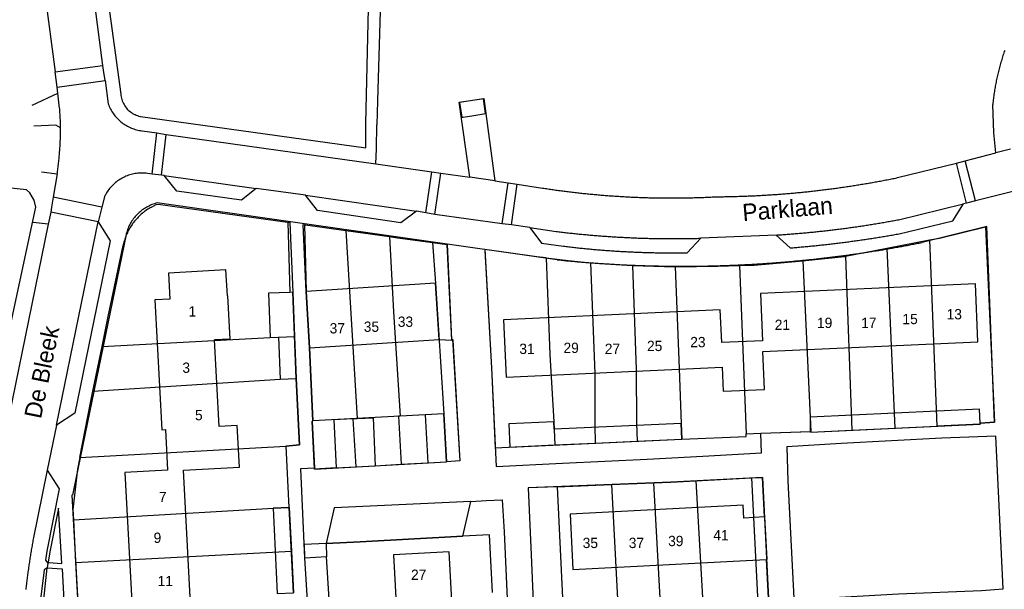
# Model space of a CAD drawing. Extents: x 123992 to 125854, y 449108 to 451911.
# Tile 60 of 175: x 124755 to 124898, y 450383 to 450465. Entities that reach past the tile are written whole.
import ezdxf
from ezdxf.enums import TextEntityAlignment as Align

# ---------------------------------------------------------------- set-up
doc = ezdxf.new("R2010")
doc.units = 0
for name, color, linetype in [('DEFAULT_113', 2, 'CONTINUOUS'), ('DEFAULT_117', 3, 'CONTINUOUS'), ('DEFAULT_21', 8, 'CONTINUOUS'), ('DEFAULT_4', 1, 'CONTINUOUS'), ('DEFAULT_6', 1, 'CONTINUOUS'), ('DEFAULT_79', 9, 'CONTINUOUS'), ('DEFAULT_99', 9, 'CONTINUOUS')]:
    doc.layers.add(name, color=color, linetype=linetype)

msp = doc.modelspace()

# ---------------------------------------------------------------- linework, layer by layer
at = {"layer": 'DEFAULT_21'}
for points in [[(124750.322, 450406.776), (124751.539, 450412.549), (124757.058, 450438.128), (124756.824, 450439.141), (124756.528, 450439.619), (124756.173, 450440.216), (124755.699, 450440.635), (124752.962, 450440.946), (124753.348, 450444.725)], [(124750.322, 450406.776), (124751.539, 450412.549), (124757.058, 450438.128), (124756.824, 450439.141), (124756.528, 450439.619), (124756.173, 450440.216), (124755.699, 450440.635), (124752.962, 450440.946), (124753.348, 450444.725)], [(124773.887, 450438.127), (124774.605, 450438.524), (124774.883, 450438.575), (124794.047, 450435.877), (124794.483, 450425.725), (124794.718, 450419.305)], [(124773.887, 450438.127), (124774.605, 450438.524), (124774.883, 450438.575), (124794.047, 450435.877), (124794.483, 450425.725), (124794.718, 450419.305)], [(124773.887, 450438.127), (124773.713, 450438.028), (124773.542, 450437.925), (124773.373, 450437.818), (124773.207, 450437.707), (124773.043, 450437.592), (124772.882, 450437.473), (124772.724, 450437.35), (124772.569, 450437.224), (124772.418, 450437.093), (124772.269, 450436.96), (124772.124, 450436.822), (124771.982, 450436.681), (124771.843, 450436.537), (124771.708, 450436.39), (124771.576, 450436.239), (124771.449, 450436.085), (124771.324, 450435.929), (124771.204, 450435.769), (124771.088, 450435.606), (124770.975, 450435.441), (124770.866, 450435.273), (124770.762, 450435.102), (124770.662, 450434.929), (124770.565, 450434.754), (124770.473, 450434.576), (124770.386, 450434.397), (124770.302, 450434.215), (124770.223, 450434.031), (124770.149, 450433.846), (124770.079, 450433.658), (124770.013, 450433.469), (124769.952, 450433.279), (124769.896, 450433.087), (124769.844, 450432.894), (124769.797, 450432.699), (124769.761, 450432.534)], [(124773.887, 450438.127), (124773.713, 450438.028), (124773.542, 450437.925), (124773.373, 450437.818), (124773.207, 450437.707), (124773.043, 450437.592), (124772.882, 450437.473), (124772.724, 450437.35), (124772.569, 450437.224), (124772.418, 450437.093), (124772.269, 450436.96), (124772.124, 450436.822), (124771.982, 450436.681), (124771.843, 450436.537), (124771.708, 450436.39), (124771.576, 450436.239), (124771.449, 450436.085), (124771.324, 450435.929), (124771.204, 450435.769), (124771.088, 450435.606), (124770.975, 450435.441), (124770.866, 450435.273), (124770.762, 450435.102), (124770.662, 450434.929), (124770.565, 450434.754), (124770.473, 450434.576), (124770.386, 450434.397), (124770.302, 450434.215), (124770.223, 450434.031), (124770.149, 450433.846), (124770.079, 450433.658), (124770.013, 450433.469), (124769.952, 450433.279), (124769.896, 450433.087), (124769.844, 450432.894), (124769.797, 450432.699), (124769.761, 450432.534)], [(124800.795, 450400.189), (124797.658, 450400.018), (124797.277, 450406.998), (124797.381, 450407.002), (124796.93, 450417.646), (124796.407, 450425.828), (124795.981, 450435.605), (124802.218, 450434.727)], [(124800.795, 450400.189), (124797.658, 450400.018), (124797.277, 450406.998), (124797.381, 450407.002), (124796.93, 450417.646), (124796.407, 450425.828), (124795.981, 450435.605), (124802.218, 450434.727)], [(124802.218, 450434.727), (124803.862, 450407.357)], [(124802.218, 450434.727), (124808.539, 450433.837)], [(124802.218, 450434.727), (124808.539, 450433.837)], [(124887.187, 450433.341), (124888.627, 450433.62), (124895.328, 450435.248), (124896.655, 450406.813), (124894.616, 450406.676), (124894.566, 450406.537), (124888.241, 450406.243)], [(124887.187, 450433.341), (124888.627, 450433.62), (124895.328, 450435.248), (124896.655, 450406.813), (124894.616, 450406.676), (124894.566, 450406.537), (124888.241, 450406.243)], [(124766.703, 450417.834), (124767.612, 450422.232), (124769.761, 450432.534)], [(124766.703, 450417.834), (124767.612, 450422.232), (124769.761, 450432.534)], [(124808.539, 450433.837), (124809.146, 450422.873), (124810.118, 450407.698), (124809.852, 450407.684), (124810.232, 450400.704)], [(124808.539, 450433.837), (124809.717, 450433.671), (124814.834, 450432.973)], [(124808.539, 450433.837), (124809.717, 450433.671), (124814.834, 450432.973)], [(124814.834, 450432.973), (124815.25, 450427.034), (124816.464, 450408.044)], [(124814.834, 450432.973), (124816.944, 450432.686), (124817.607, 450418.932), (124817.747, 450418.912), (124818.773, 450401.207), (124816.844, 450401.072)], [(124814.834, 450432.973), (124816.944, 450432.686), (124817.607, 450418.932), (124817.747, 450418.912), (124818.773, 450401.207), (124816.844, 450401.072)], [(124880.967, 450432.137), (124887.187, 450433.341)], [(124880.967, 450432.137), (124887.187, 450433.341)], [(124887.187, 450433.341), (124888.241, 450406.243)], [(124831.365, 450430.726), (124829.992, 450430.907), (124822.435, 450431.937), (124822.449, 450431.831), (124823.416, 450414.726), (124823.945, 450403.121), (124832.644, 450403.512)], [(124831.365, 450430.726), (124829.992, 450430.907), (124822.435, 450431.937), (124822.449, 450431.831), (124823.416, 450414.726), (124823.945, 450403.121), (124832.644, 450403.512)], [(124874.955, 450430.974), (124880.967, 450432.137)], [(124874.955, 450430.974), (124880.967, 450432.137)], [(124880.967, 450432.137), (124882.117, 450405.959)], [(124831.365, 450430.726), (124831.922, 450416.69), (124832.493, 450406.893), (124832.644, 450403.512)], [(124831.365, 450430.726), (124834.582, 450430.349), (124837.806, 450430.038)], [(124831.365, 450430.726), (124834.582, 450430.349), (124837.806, 450430.038)], [(124837.806, 450430.038), (124838.459, 450413.92), (124838.429, 450406.417), (124838.502, 450403.773)], [(124837.806, 450430.038), (124840.876, 450429.803), (124843.95, 450429.628)], [(124837.806, 450430.038), (124840.876, 450429.803), (124843.95, 450429.628)], [(124859.496, 450429.622), (124861.67, 450429.689), (124868.719, 450430.329)], [(124859.496, 450429.622), (124861.67, 450429.689), (124868.719, 450430.329)], [(124868.719, 450430.329), (124870.528, 450430.493), (124874.807, 450430.945), (124874.955, 450430.974)], [(124868.719, 450430.329), (124870.528, 450430.493), (124874.807, 450430.945), (124874.955, 450430.974)], [(124868.719, 450430.329), (124869.788, 450407.571), (124869.822, 450405.478)], [(124874.955, 450430.974), (124875.881, 450405.669)], [(124843.95, 450429.628), (124844.474, 450414.487), (124844.502, 450406.686), (124844.62, 450404.047)], [(124843.95, 450429.628), (124847.042, 450429.512), (124850.135, 450429.455)], [(124843.95, 450429.628), (124847.042, 450429.512), (124850.135, 450429.455)], [(124850.135, 450429.455), (124853.26, 450429.46), (124856.385, 450429.526), (124859.496, 450429.622)], [(124850.135, 450429.455), (124853.26, 450429.46), (124856.385, 450429.526), (124859.496, 450429.622)], [(124850.135, 450429.455), (124850.725, 450414.635), (124851.033, 450406.645), (124851.136, 450404.338)], [(124859.496, 450429.622), (124860.494, 450405.123)], [(124766.703, 450417.834), (124791.187, 450419.175), (124794.718, 450419.305)], [(124794.718, 450419.305), (124794.948, 450413.169)], [(124794.718, 450419.305), (124794.948, 450413.169)], [(124765.362, 450411.34), (124766.703, 450417.834)], [(124765.362, 450411.34), (124766.703, 450417.834)], [(124765.362, 450411.34), (124792.623, 450413.084), (124794.948, 450413.169)], [(124793.478, 450403.334), (124795.436, 450403.559), (124794.948, 450413.169)], [(124793.478, 450403.334), (124795.436, 450403.559), (124794.948, 450413.169)], [(124763.445, 450401.672), (124765.008, 450409.628), (124765.362, 450411.34)], [(124763.445, 450401.672), (124765.008, 450409.628), (124765.362, 450411.34)], [(124803.235, 450407.323), (124800.474, 450407.172), (124800.795, 450400.189)], [(124803.235, 450407.323), (124803.862, 450407.357)], [(124803.235, 450407.323), (124803.648, 450400.345)], [(124803.862, 450407.357), (124806.162, 450407.482), (124806.473, 450400.499)], [(124816.464, 450408.044), (124813.752, 450407.896), (124814.158, 450400.918)], [(124816.464, 450408.044), (124816.844, 450401.072)], [(124860.494, 450405.123), (124862.625, 450405.21), (124869.822, 450405.478)], [(124860.494, 450405.123), (124862.625, 450405.21), (124869.822, 450405.478)], [(124869.822, 450405.478), (124869.889, 450405.391), (124875.881, 450405.669)], [(124869.822, 450405.478), (124869.889, 450405.391), (124875.881, 450405.669)], [(124875.881, 450405.669), (124882.117, 450405.959)], [(124875.881, 450405.669), (124882.117, 450405.959)], [(124882.117, 450405.959), (124888.241, 450406.243)], [(124882.117, 450405.959), (124888.241, 450406.243)], [(124838.502, 450403.773), (124844.62, 450404.047)], [(124838.502, 450403.773), (124844.62, 450404.047)], [(124844.62, 450404.047), (124851.136, 450404.338)], [(124844.62, 450404.047), (124851.136, 450404.338)], [(124851.136, 450404.338), (124860.508, 450404.763), (124860.494, 450405.123)], [(124851.136, 450404.338), (124860.508, 450404.763), (124860.494, 450405.123)], [(124763.445, 450401.672), (124793.478, 450403.334)], [(124793.478, 450403.334), (124793.913, 450394.426)], [(124793.478, 450403.334), (124793.913, 450394.426)], [(124832.644, 450403.512), (124838.502, 450403.773)], [(124832.644, 450403.512), (124838.502, 450403.773)], [(124763.445, 450401.672), (124763.112, 450399.98), (124762.442, 450394.146), (124762.526, 450392.608)], [(124763.445, 450401.672), (124763.112, 450399.98), (124762.442, 450394.146), (124762.526, 450392.608)], [(124814.158, 450400.918), (124816.844, 450401.072)], [(124814.158, 450400.918), (124816.844, 450401.072)], [(124800.795, 450400.189), (124803.648, 450400.345)], [(124800.795, 450400.189), (124803.648, 450400.345)], [(124803.648, 450400.345), (124806.473, 450400.499)], [(124803.648, 450400.345), (124806.473, 450400.499)], [(124806.473, 450400.499), (124810.232, 450400.704)], [(124806.473, 450400.499), (124810.232, 450400.704)], [(124810.232, 450400.704), (124814.158, 450400.918)], [(124810.232, 450400.704), (124814.158, 450400.918)], [(124846.986, 450398.015), (124849.537, 450398.119), (124853.175, 450398.304)], [(124846.986, 450398.015), (124849.537, 450398.119), (124853.175, 450398.304)], [(124853.175, 450398.304), (124861.262, 450398.715)], [(124853.175, 450398.304), (124861.262, 450398.715)], [(124853.175, 450398.304), (124854.401, 450376.235)], [(124861.262, 450398.715), (124862.853, 450398.796), (124863.623, 450383.11), (124863.971, 450376.715), (124862.372, 450376.652)], [(124861.262, 450398.715), (124862.853, 450398.796), (124863.623, 450383.11), (124863.971, 450376.715), (124862.372, 450376.652)], [(124861.262, 450398.715), (124862.372, 450376.652)], [(124832.978, 450397.446), (124828.742, 450397.274), (124829.205, 450387.543), (124829.72, 450375.013), (124834.024, 450375.228)], [(124832.978, 450397.446), (124828.742, 450397.274), (124829.205, 450387.543), (124829.72, 450375.013), (124834.024, 450375.228)], [(124832.978, 450397.446), (124840.901, 450397.768)], [(124832.978, 450397.446), (124840.901, 450397.768)], [(124832.978, 450397.446), (124834.024, 450375.228)], [(124840.901, 450397.768), (124846.986, 450398.015)], [(124840.901, 450397.768), (124846.986, 450398.015)], [(124840.901, 450397.768), (124842.028, 450375.612)], [(124846.986, 450398.015), (124848.185, 450375.922)], [(124762.526, 450392.608), (124791.598, 450394.312), (124793.913, 450394.426)], [(124793.913, 450394.426), (124793.964, 450394.429), (124794.282, 450388.047)], [(124793.913, 450394.426), (124793.964, 450394.429), (124794.282, 450388.047)], [(124762.526, 450392.608), (124762.861, 450386.436)], [(124762.526, 450392.608), (124762.861, 450386.436)], [(124823.551, 450382.041), (124823.101, 450390.444), (124819.213, 450390.236), (124804.297, 450389.402), (124799.319, 450389.17), (124796.113, 450389.058), (124796.196, 450387.198), (124796.188, 450387.051), (124796.578, 450380.885)], [(124823.551, 450382.041), (124823.101, 450390.444), (124819.213, 450390.236), (124804.297, 450389.402), (124799.319, 450389.17), (124796.113, 450389.058), (124796.196, 450387.198), (124796.188, 450387.051), (124796.578, 450380.885)], [(124762.861, 450386.436), (124794.282, 450388.047)], [(124794.282, 450388.047), (124794.583, 450382.008)], [(124794.282, 450388.047), (124794.583, 450382.008)], [(124762.861, 450386.436), (124763.193, 450380.323)], [(124762.861, 450386.436), (124763.193, 450380.323)]]:
    msp.add_lwpolyline(points, dxfattribs=at)
at = {"layer": 'DEFAULT_4'}
for points in [[(124784.947, 450425.191), (124784.743, 450428.976), (124776.367, 450428.526), (124776.571, 450424.736)], [(124815.774, 450418.852), (124815.25, 450427.034), (124796.407, 450425.828)], [(124894.239, 450418.539), (124893.855, 450426.973), (124862.554, 450425.548), (124862.866, 450418.687), (124856.927, 450418.417), (124856.711, 450423.177), (124825.148, 450421.74), (124825.528, 450413.394), (124856.985, 450414.825), (124857.145, 450411.321), (124863.156, 450411.595), (124862.905, 450417.113), (124894.239, 450418.539)], [(124796.407, 450425.828), (124796.93, 450417.646)], [(124776.571, 450424.736), (124774.388, 450424.619), (124775.404, 450405.727), (124775.933, 450405.756), (124776.251, 450399.836), (124770.037, 450399.502), (124771.387, 450374.418), (124775.19, 450374.622), (124775.495, 450368.95), (124768.733, 450368.587), (124769.761, 450349.465), (124776.011, 450349.801)], [(124784.947, 450425.191), (124785.285, 450418.911)], [(124779.892, 450374.912), (124778.551, 450399.836), (124786.719, 450400.276), (124786.394, 450406.334), (124783.779, 450406.194), (124783.1, 450418.793)], [(124785.285, 450418.911), (124783.1, 450418.793)], [(124796.93, 450417.646), (124815.774, 450418.852)], [(124860.168, 450392.888), (124860.073, 450394.742), (124834.842, 450393.448), (124835.255, 450385.402), (124860.486, 450386.696)], [(124863.136, 450393.04), (124860.168, 450392.888)], [(124863.44, 450386.847), (124863.532, 450386.852), (124863.214, 450393.044), (124863.136, 450393.04)], [(124818.283, 450369.265), (124817.26, 450387.986), (124809.13, 450387.542), (124810.153, 450368.82), (124818.283, 450369.265)], [(124860.486, 450386.696), (124863.44, 450386.847)]]:
    msp.add_lwpolyline(points, dxfattribs=at)
at = {"layer": 'DEFAULT_6'}
for points in [[(124820.839, 450451.471), (124822.557, 450451.736), (124822.23, 450453.86), (124818.745, 450453.323), (124819.072, 450451.199), (124819.286, 450451.232)], [(124819.286, 450451.232), (124820.839, 450451.471)], [(124794.067, 450425.71), (124790.952, 450425.596), (124791.187, 450419.175), (124792.399, 450419.22), (124792.623, 450413.084), (124794.954, 450413.169)], [(124794.954, 450413.169), (124794.483, 450425.725), (124794.067, 450425.71)], [(124894.56, 450406.672), (124894.465, 450408.717), (124869.788, 450407.571), (124869.885, 450405.48)], [(124797.381, 450407.004), (124797.277, 450406.998), (124797.653, 450400.117)], [(124816.844, 450401.072), (124816.464, 450408.044), (124797.381, 450407.004)], [(124851.136, 450404.338), (124851.033, 450406.645), (124832.541, 450405.819), (124832.493, 450406.893), (124825.947, 450406.6), (124826.098, 450403.219), (124851.136, 450404.338)], [(124869.885, 450405.48), (124869.889, 450405.391), (124894.566, 450406.537), (124894.56, 450406.672)], [(124797.653, 450400.117), (124797.658, 450400.018), (124816.844, 450401.072)], [(124793.913, 450394.426), (124791.598, 450394.312), (124792.217, 450381.891), (124794.583, 450382.008)], [(124794.583, 450382.008), (124793.964, 450394.429), (124793.913, 450394.426)], [(124799.382, 450387.253), (124796.193, 450387.051)], [(124796.193, 450387.051), (124796.578, 450380.885)], [(124796.578, 450380.885), (124799.785, 450381.087), (124799.382, 450387.253)]]:
    msp.add_lwpolyline(points, dxfattribs=at)
at = {"layer": 'DEFAULT_79'}
for points in [[(124759.898, 450457.797), (124766.808, 450458.724)], [(124760.155, 450455.591), (124767.139, 450456.556)], [(124774.005, 450442.941), (124774.699, 450448.924)], [(124775.343, 450442.764), (124776.054, 450448.699)], [(124898.996, 450446.545), (124896.846, 450446.02)], [(124892.579, 450438.694), (124891.091, 450444.522)], [(124893.879, 450439.019), (124892.358, 450444.878)], [(124775.765, 450442.703), (124789.131, 450440.846)], [(124813.844, 450437.278), (124814.738, 450443.25)], [(124823.895, 450441.951), (124820.243, 450442.489)], [(124824.975, 450435.696), (124825.813, 450441.652)], [(124826.313, 450435.524), (124827.168, 450441.472)], [(124796.307, 450439.873), (124812.494, 450437.541)], [(124766.666, 450438.112), (124759.602, 450439.56)], [(124882.68, 450436.295), (124892.133, 450438.601)], [(124766.121, 450435.981), (124759.242, 450437.408)], [(124760.092, 450406.38), (124766.121, 450435.981)], [(124864.843, 450434.059), (124865.043, 450434.072), (124865.242, 450434.084), (124865.442, 450434.098), (124865.641, 450434.111), (124865.841, 450434.125), (124866.04, 450434.139), (124866.24, 450434.153), (124866.439, 450434.168), (124866.639, 450434.182), (124866.838, 450434.198), (124867.038, 450434.213), (124867.237, 450434.229), (124867.436, 450434.244), (124867.636, 450434.261), (124867.835, 450434.277), (124868.034, 450434.294), (124868.234, 450434.311), (124868.433, 450434.328), (124868.632, 450434.346), (124868.831, 450434.364), (124869.03, 450434.382), (124869.23, 450434.4), (124869.429, 450434.419), (124869.628, 450434.438), (124869.827, 450434.457), (124870.026, 450434.477), (124870.225, 450434.496), (124870.424, 450434.517), (124870.623, 450434.537), (124870.822, 450434.557), (124871.021, 450434.578), (124871.22, 450434.6), (124871.418, 450434.621), (124871.617, 450434.643), (124871.816, 450434.665), (124872.015, 450434.687), (124872.214, 450434.709), (124872.412, 450434.732), (124872.611, 450434.755), (124872.81, 450434.779), (124873.008, 450434.802), (124873.207, 450434.826), (124873.405, 450434.851), (124873.604, 450434.875), (124873.802, 450434.9), (124874.001, 450434.925), (124874.199, 450434.95), (124874.397, 450434.976), (124874.596, 450435.002), (124874.794, 450435.028), (124874.992, 450435.054), (124875.19, 450435.081), (124875.389, 450435.108), (124875.587, 450435.135), (124875.785, 450435.162), (124875.983, 450435.19), (124876.181, 450435.218), (124876.379, 450435.246), (124876.577, 450435.275), (124876.775, 450435.304), (124876.973, 450435.333), (124877.17, 450435.363), (124877.368, 450435.392), (124877.566, 450435.422), (124877.764, 450435.452), (124877.961, 450435.483), (124878.159, 450435.514), (124878.357, 450435.545), (124878.554, 450435.576), (124878.752, 450435.608), (124878.949, 450435.64), (124879.146, 450435.672), (124879.344, 450435.704), (124879.541, 450435.737), (124879.738, 450435.77), (124879.936, 450435.803), (124880.133, 450435.837), (124880.33, 450435.87), (124880.527, 450435.904), (124880.724, 450435.939), (124880.921, 450435.973), (124881.118, 450436.008), (124881.315, 450436.043), (124881.512, 450436.079), (124881.708, 450436.115), (124881.905, 450436.151), (124882.102, 450436.187), (124882.298, 450436.223), (124882.495, 450436.26), (124882.68, 450436.295)], [(124828.99, 450435.139), (124832.805, 450434.585)], [(124832.805, 450434.585), (124833.004, 450434.561), (124833.202, 450434.537), (124833.401, 450434.513), (124833.599, 450434.489), (124833.798, 450434.466), (124833.997, 450434.443), (124834.195, 450434.421), (124834.394, 450434.398), (124834.593, 450434.376), (124834.792, 450434.354), (124834.99, 450434.333), (124835.189, 450434.312), (124835.388, 450434.291), (124835.587, 450434.27), (124835.786, 450434.25), (124835.985, 450434.23), (124836.184, 450434.21), (124836.383, 450434.19), (124836.582, 450434.171), (124836.781, 450434.152), (124836.98, 450434.133), (124837.18, 450434.115), (124837.379, 450434.097), (124837.578, 450434.079), (124837.777, 450434.062), (124837.977, 450434.045), (124838.176, 450434.028), (124838.375, 450434.011), (124838.574, 450433.995), (124838.774, 450433.979), (124838.973, 450433.963), (124839.173, 450433.947), (124839.372, 450433.932), (124839.571, 450433.917), (124839.771, 450433.902), (124839.97, 450433.888), (124840.17, 450433.874), (124840.369, 450433.86), (124840.569, 450433.847), (124840.769, 450433.834), (124840.968, 450433.821), (124841.168, 450433.808), (124841.367, 450433.796), (124841.567, 450433.784), (124841.767, 450433.772), (124841.966, 450433.76), (124842.166, 450433.749), (124842.366, 450433.738), (124842.565, 450433.728), (124842.765, 450433.717), (124842.965, 450433.707), (124843.165, 450433.697), (124843.364, 450433.688), (124843.564, 450433.679), (124843.764, 450433.67), (124843.964, 450433.661), (124844.164, 450433.653), (124844.363, 450433.645), (124844.563, 450433.637), (124844.763, 450433.629), (124844.963, 450433.622), (124845.163, 450433.615), (124845.363, 450433.609), (124845.563, 450433.602), (124845.763, 450433.596), (124845.963, 450433.591), (124846.162, 450433.585), (124846.362, 450433.58), (124846.562, 450433.575), (124846.762, 450433.57), (124846.962, 450433.566), (124847.162, 450433.562), (124847.362, 450433.558), (124847.562, 450433.555), (124847.762, 450433.552), (124847.962, 450433.549), (124848.162, 450433.546), (124848.362, 450433.544), (124848.562, 450433.542), (124848.762, 450433.54), (124848.962, 450433.539), (124849.162, 450433.538), (124849.362, 450433.537), (124849.562, 450433.536), (124849.762, 450433.536), (124849.962, 450433.536), (124850.162, 450433.536), (124850.362, 450433.537), (124850.562, 450433.537), (124850.762, 450433.539), (124850.962, 450433.54), (124851.162, 450433.542), (124851.362, 450433.544), (124851.562, 450433.546), (124851.762, 450433.549), (124851.962, 450433.551), (124852.162, 450433.554), (124852.362, 450433.558), (124852.562, 450433.562), (124852.762, 450433.566), (124852.962, 450433.57), (124853.162, 450433.574), (124853.362, 450433.579), (124853.562, 450433.584), (124853.762, 450433.59), (124853.87, 450433.593)], [(124758.704, 450399.859), (124756.684, 450389.814)], [(124756.684, 450389.814), (124756.647, 450389.617), (124756.611, 450389.421), (124756.576, 450389.224), (124756.54, 450389.027), (124756.505, 450388.83), (124756.471, 450388.633), (124756.437, 450388.436), (124756.403, 450388.239), (124756.369, 450388.042), (124756.336, 450387.844), (124756.304, 450387.647), (124756.272, 450387.45), (124756.24, 450387.252), (124756.208, 450387.055), (124756.177, 450386.857), (124756.147, 450386.66), (124756.117, 450386.462), (124756.087, 450386.264), (124756.057, 450386.066), (124756.028, 450385.868), (124756, 450385.67), (124755.971, 450385.472), (124755.944, 450385.274), (124755.916, 450385.076), (124755.889, 450384.878), (124755.862, 450384.68), (124755.836, 450384.482), (124755.81, 450384.283), (124755.785, 450384.085), (124755.76, 450383.887), (124755.735, 450383.688), (124755.711, 450383.49), (124755.687, 450383.291), (124755.663, 450383.092), (124755.64, 450382.894), (124755.617, 450382.695), (124755.595, 450382.496)]]:
    msp.add_lwpolyline(points, dxfattribs=at)
at = {"layer": 'DEFAULT_99'}
for points in [[(124755.508, 450484.386), (124758.394, 450469.197), (124759.898, 450457.797)], [(124805.092, 450450.292), (124805.52, 450467.025), (124805.793, 450473.839), (124806.102, 450478.554), (124806.305, 450480.911), (124805.1, 450482.911)], [(124766.808, 450458.724), (124765.684, 450467.303), (124764.497, 450475.833), (124763.305, 450482.461)], [(124767.87, 450480.681), (124766.568, 450480.08), (124765.902, 450480.475), (124769.439, 450454.547)], [(124807.219, 450466.624), (124806.815, 450453.576), (124806.702, 450450.077)], [(124898.134, 450460.932), (124898.069, 450460.743), (124898.004, 450460.554), (124897.941, 450460.364), (124897.879, 450460.174), (124897.818, 450459.984), (124897.758, 450459.793), (124897.699, 450459.602), (124897.641, 450459.41), (124897.585, 450459.218), (124897.529, 450459.026), (124897.475, 450458.834), (124897.422, 450458.641), (124897.37, 450458.448), (124897.319, 450458.254), (124897.269, 450458.061), (124897.22, 450457.867), (124897.173, 450457.673), (124897.126, 450457.478), (124897.081, 450457.283), (124897.037, 450457.088), (124896.994, 450456.893), (124896.952, 450456.697), (124896.912, 450456.501), (124896.872, 450456.305), (124896.834, 450456.109), (124896.797, 450455.912), (124896.761, 450455.716), (124896.726, 450455.519), (124896.692, 450455.322), (124896.659, 450455.124), (124896.628, 450454.927), (124896.598, 450454.729), (124896.569, 450454.531), (124896.541, 450454.333), (124896.514, 450454.135), (124896.488, 450453.937), (124896.464, 450453.738), (124896.441, 450453.539), (124896.419, 450453.341), (124896.398, 450453.142), (124896.39, 450453.065)], [(124767.139, 450456.556), (124766.895, 450458.029), (124766.808, 450458.724)], [(124760.155, 450455.591), (124759.898, 450457.797)], [(124760.246, 450454.7), (124760.155, 450455.591)], [(124767.139, 450456.556), (124767.602, 450453.129)], [(124756.54, 450452.957), (124760.246, 450454.7)], [(124760.528, 450452.529), (124760.246, 450454.7)], [(124769.439, 450454.547), (124769.459, 450454.348), (124769.49, 450454.151), (124769.533, 450453.955), (124769.586, 450453.762), (124769.65, 450453.573), (124769.725, 450453.387), (124769.81, 450453.207), (124769.905, 450453.031), (124770.01, 450452.86), (124770.125, 450452.696), (124770.248, 450452.539), (124770.38, 450452.389), (124770.521, 450452.247), (124770.669, 450452.112), (124770.824, 450451.987), (124770.987, 450451.87), (124771.156, 450451.763), (124771.33, 450451.665), (124771.51, 450451.577), (124771.694, 450451.5), (124771.883, 450451.433), (124772.075, 450451.377), (124772.269, 450451.332), (124772.295, 450451.327)], [(124767.602, 450453.129), (124767.674, 450452.942), (124767.753, 450452.758), (124767.837, 450452.577), (124767.927, 450452.399), (124768.023, 450452.223), (124768.125, 450452.051), (124768.233, 450451.883), (124768.346, 450451.718), (124768.465, 450451.557), (124768.588, 450451.4), (124768.717, 450451.247), (124768.851, 450451.098), (124768.99, 450450.954), (124769.133, 450450.815), (124769.281, 450450.68), (124769.434, 450450.551), (124769.59, 450450.426), (124769.751, 450450.307), (124769.915, 450450.193), (124770.083, 450450.085), (124770.255, 450449.982), (124770.43, 450449.885), (124770.608, 450449.794), (124770.789, 450449.709), (124770.972, 450449.63), (124771.159, 450449.557), (124771.347, 450449.49), (124771.538, 450449.429), (124771.73, 450449.375), (124771.924, 450449.327), (124772.12, 450449.286), (124772.317, 450449.251), (124772.515, 450449.223), (124772.528, 450449.221)], [(124820.243, 450442.489), (124818.708, 450453.406), (124822.292, 450453.938), (124823.895, 450441.951)], [(124896.846, 450446.02), (124896.542, 450448.928), (124896.39, 450453.065)], [(124760.674, 450449.64), (124760.669, 450449.84), (124760.663, 450450.04), (124760.657, 450450.24), (124760.65, 450450.44), (124760.642, 450450.639), (124760.633, 450450.839), (124760.623, 450451.039), (124760.613, 450451.239), (124760.602, 450451.438), (124760.59, 450451.638), (124760.578, 450451.838), (124760.564, 450452.037), (124760.55, 450452.237), (124760.535, 450452.436), (124760.528, 450452.529)], [(124772.295, 450451.327), (124805.111, 450446.726), (124805.092, 450450.292)], [(124760.674, 450449.64), (124759.965, 450450.059), (124756.759, 450449.887)], [(124806.559, 450444.422), (124806.655, 450446.584), (124806.702, 450450.077)], [(124760.173, 450442.962), (124760.202, 450443.16), (124760.229, 450443.358), (124760.256, 450443.556), (124760.283, 450443.754), (124760.308, 450443.953), (124760.332, 450444.151), (124760.356, 450444.35), (124760.379, 450444.549), (124760.401, 450444.747), (124760.422, 450444.946), (124760.442, 450445.145), (124760.461, 450445.344), (124760.48, 450445.543), (124760.498, 450445.743), (124760.514, 450445.942), (124760.53, 450446.141), (124760.546, 450446.341), (124760.56, 450446.54), (124760.573, 450446.74), (124760.586, 450446.939), (124760.598, 450447.139), (124760.609, 450447.339), (124760.619, 450447.539), (124760.628, 450447.738), (124760.637, 450447.938), (124760.644, 450448.138), (124760.651, 450448.338), (124760.657, 450448.538), (124760.662, 450448.738), (124760.666, 450448.938), (124760.669, 450449.138), (124760.672, 450449.338), (124760.673, 450449.538), (124760.674, 450449.64)], [(124772.528, 450449.221), (124774.699, 450448.924)], [(124774.699, 450448.924), (124776.054, 450448.699)], [(124776.054, 450448.699), (124806.559, 450444.422)], [(124892.358, 450444.878), (124896.846, 450446.02)], [(124806.559, 450444.422), (124814.738, 450443.25)], [(124882.537, 450442.409), (124891.091, 450444.522)], [(124891.091, 450444.522), (124892.358, 450444.878)], [(124757.907, 450443.269), (124760.173, 450442.962)], [(124760.173, 450442.962), (124759.602, 450439.56)], [(124773.323, 450443.025), (124773.124, 450443.048), (124772.925, 450443.064), (124772.725, 450443.074), (124772.525, 450443.077), (124772.325, 450443.074), (124772.126, 450443.064), (124771.926, 450443.047), (124771.728, 450443.024), (124771.53, 450442.995), (124771.333, 450442.959), (124771.138, 450442.916), (124770.944, 450442.867), (124770.752, 450442.812), (124770.561, 450442.75), (124770.373, 450442.683), (124770.187, 450442.609), (124770.004, 450442.529), (124769.823, 450442.443), (124769.646, 450442.351), (124769.471, 450442.254), (124769.3, 450442.15), (124769.132, 450442.042), (124768.968, 450441.927), (124768.808, 450441.808), (124768.651, 450441.683), (124768.499, 450441.553), (124768.351, 450441.418), (124768.208, 450441.279), (124768.07, 450441.134), (124767.936, 450440.986), (124767.807, 450440.833), (124767.683, 450440.676), (124767.565, 450440.514), (124767.452, 450440.35), (124767.344, 450440.181), (124767.242, 450440.009), (124767.146, 450439.834), (124767.128, 450439.8)], [(124774.005, 450442.941), (124773.323, 450443.025)], [(124775.343, 450442.764), (124774.005, 450442.941)], [(124775.765, 450442.703), (124775.343, 450442.764)], [(124789.131, 450440.846), (124787.024, 450439.13), (124777.581, 450440.449), (124775.765, 450442.703)], [(124814.738, 450443.25), (124816.044, 450443.083)], [(124815.143, 450437.073), (124816.044, 450443.083)], [(124816.044, 450443.083), (124820.243, 450442.489)], [(124913.315, 450443.908), (124893.879, 450439.019)], [(124823.895, 450441.951), (124825.813, 450441.652)], [(124825.813, 450441.652), (124827.168, 450441.472)], [(124827.168, 450441.472), (124830.81, 450440.9)], [(124856.199, 450439.632), (124856.399, 450439.634), (124856.599, 450439.636), (124856.799, 450439.638), (124856.999, 450439.64), (124857.199, 450439.643), (124857.399, 450439.646), (124857.599, 450439.65), (124857.799, 450439.653), (124857.999, 450439.657), (124858.199, 450439.662), (124858.399, 450439.666), (124858.599, 450439.671), (124858.799, 450439.676), (124858.999, 450439.682), (124859.198, 450439.687), (124859.398, 450439.693), (124859.598, 450439.7), (124859.798, 450439.706), (124859.998, 450439.713), (124860.198, 450439.72), (124860.398, 450439.728), (124860.598, 450439.736), (124860.797, 450439.744), (124860.997, 450439.752), (124861.197, 450439.761), (124861.397, 450439.77), (124861.597, 450439.779), (124861.796, 450439.789), (124861.996, 450439.799), (124862.196, 450439.809), (124862.396, 450439.819), (124862.595, 450439.83), (124862.795, 450439.841), (124862.995, 450439.852), (124863.194, 450439.864), (124863.394, 450439.876), (124863.594, 450439.888), (124863.793, 450439.901), (124863.993, 450439.914), (124864.192, 450439.927), (124864.392, 450439.94), (124864.591, 450439.954), (124864.791, 450439.968), (124864.99, 450439.982), (124865.19, 450439.997), (124865.389, 450440.011), (124865.589, 450440.027), (124865.788, 450440.042), (124865.988, 450440.058), (124866.187, 450440.074), (124866.386, 450440.09), (124866.586, 450440.107), (124866.785, 450440.124), (124866.984, 450440.141), (124867.183, 450440.158), (124867.383, 450440.176), (124867.582, 450440.194), (124867.781, 450440.213), (124867.98, 450440.231), (124868.179, 450440.25), (124868.378, 450440.27), (124868.577, 450440.289), (124868.776, 450440.309), (124868.975, 450440.329), (124869.174, 450440.35), (124869.373, 450440.37), (124869.572, 450440.391), (124869.771, 450440.413), (124869.97, 450440.434), (124870.169, 450440.456), (124870.367, 450440.478), (124870.566, 450440.501), (124870.765, 450440.524), (124870.963, 450440.547), (124871.162, 450440.57), (124871.361, 450440.594), (124871.559, 450440.618), (124871.758, 450440.642), (124871.956, 450440.667), (124872.155, 450440.691), (124872.353, 450440.716), (124872.551, 450440.742), (124872.75, 450440.768), (124872.948, 450440.794), (124873.146, 450440.82), (124873.345, 450440.846), (124873.543, 450440.873), (124873.741, 450440.901), (124873.939, 450440.928), (124874.137, 450440.956), (124874.335, 450440.984), (124874.533, 450441.012), (124874.731, 450441.041), (124874.929, 450441.07), (124875.127, 450441.099), (124875.325, 450441.128), (124875.522, 450441.158), (124875.72, 450441.188), (124875.918, 450441.219), (124876.115, 450441.249), (124876.313, 450441.28), (124876.511, 450441.311), (124876.708, 450441.343), (124876.905, 450441.375), (124877.103, 450441.407), (124877.3, 450441.439), (124877.498, 450441.472), (124877.695, 450441.505), (124877.892, 450441.538), (124878.089, 450441.572), (124878.286, 450441.606), (124878.483, 450441.64), (124878.68, 450441.674), (124878.877, 450441.709), (124879.074, 450441.744), (124879.271, 450441.779), (124879.468, 450441.815), (124879.665, 450441.851), (124879.861, 450441.887), (124880.058, 450441.923), (124880.255, 450441.96), (124880.451, 450441.997), (124880.648, 450442.035), (124880.844, 450442.072), (124881.04, 450442.11), (124881.237, 450442.148), (124881.433, 450442.187), (124881.629, 450442.226), (124881.825, 450442.265), (124882.021, 450442.304), (124882.217, 450442.344), (124882.413, 450442.384), (124882.537, 450442.409)], [(124767.128, 450439.8), (124766.666, 450438.112)], [(124796.307, 450439.873), (124789.131, 450440.846)], [(124812.494, 450437.541), (124810.207, 450435.847), (124798.057, 450437.612), (124796.307, 450439.873)], [(124830.81, 450440.9), (124831.008, 450440.87), (124831.205, 450440.839), (124831.403, 450440.81), (124831.601, 450440.78), (124831.799, 450440.751), (124831.997, 450440.722), (124832.195, 450440.694), (124832.393, 450440.666), (124832.591, 450440.638), (124832.789, 450440.61), (124832.987, 450440.583), (124833.185, 450440.556), (124833.383, 450440.53), (124833.582, 450440.504), (124833.78, 450440.478), (124833.978, 450440.452), (124834.177, 450440.427), (124834.375, 450440.402), (124834.574, 450440.377), (124834.772, 450440.353), (124834.971, 450440.329), (124835.169, 450440.305), (124835.368, 450440.282), (124835.567, 450440.259), (124835.765, 450440.236), (124835.964, 450440.214), (124836.163, 450440.192), (124836.362, 450440.17), (124836.561, 450440.149), (124836.76, 450440.128), (124836.958, 450440.107), (124837.157, 450440.087), (124837.356, 450440.067), (124837.555, 450440.047), (124837.754, 450440.027), (124837.954, 450440.008), (124838.153, 450439.989), (124838.352, 450439.971), (124838.551, 450439.953), (124838.75, 450439.935), (124838.949, 450439.918), (124839.149, 450439.9), (124839.348, 450439.884), (124839.547, 450439.867), (124839.747, 450439.851), (124839.946, 450439.835), (124840.145, 450439.819), (124840.345, 450439.804), (124840.544, 450439.789), (124840.744, 450439.775), (124840.943, 450439.76), (124841.143, 450439.746), (124841.342, 450439.733), (124841.542, 450439.72), (124841.741, 450439.707), (124841.941, 450439.694), (124842.141, 450439.682), (124842.34, 450439.67), (124842.54, 450439.658), (124842.74, 450439.647), (124842.939, 450439.636), (124843.139, 450439.625), (124843.339, 450439.615), (124843.538, 450439.605), (124843.738, 450439.595), (124843.938, 450439.586), (124844.138, 450439.577), (124844.338, 450439.568), (124844.537, 450439.559), (124844.737, 450439.551), (124844.937, 450439.544), (124845.137, 450439.536), (124845.337, 450439.529), (124845.537, 450439.522), (124845.737, 450439.516), (124845.937, 450439.51), (124846.136, 450439.504), (124846.336, 450439.498), (124846.536, 450439.493), (124846.736, 450439.488), (124846.936, 450439.484), (124847.136, 450439.48), (124847.336, 450439.476), (124847.536, 450439.472), (124847.736, 450439.469), (124847.936, 450439.466), (124848.136, 450439.464), (124848.336, 450439.462), (124848.536, 450439.46), (124848.736, 450439.458), (124848.936, 450439.457), (124849.136, 450439.456), (124849.336, 450439.455), (124849.536, 450439.455), (124849.736, 450439.455), (124849.936, 450439.455), (124850.136, 450439.456), (124850.336, 450439.457), (124850.536, 450439.459), (124850.736, 450439.46), (124850.936, 450439.462), (124851.136, 450439.465), (124851.336, 450439.467), (124851.536, 450439.47), (124851.736, 450439.473), (124851.936, 450439.477), (124852.136, 450439.481), (124852.336, 450439.485), (124852.536, 450439.49), (124852.736, 450439.495), (124852.936, 450439.5), (124853.136, 450439.506), (124853.335, 450439.512), (124853.535, 450439.518), (124853.735, 450439.524), (124853.935, 450439.531), (124854.135, 450439.539), (124854.335, 450439.546), (124854.535, 450439.554), (124854.735, 450439.562), (124854.934, 450439.571), (124855.134, 450439.579), (124855.334, 450439.589), (124855.534, 450439.598), (124855.733, 450439.608), (124855.933, 450439.618), (124856.133, 450439.628), (124856.199, 450439.632)], [(124759.602, 450439.56), (124759.353, 450438.105), (124759.242, 450437.408)], [(124774.719, 450438.737), (124774.526, 450438.683), (124774.336, 450438.623), (124774.147, 450438.557), (124773.96, 450438.484), (124773.776, 450438.406), (124773.595, 450438.323), (124773.416, 450438.233), (124773.24, 450438.138), (124773.067, 450438.038), (124772.897, 450437.932), (124772.731, 450437.821), (124772.568, 450437.704), (124772.41, 450437.583), (124772.255, 450437.456), (124772.104, 450437.325), (124771.957, 450437.189), (124771.815, 450437.049), (124771.677, 450436.904), (124771.544, 450436.754), (124771.416, 450436.601), (124771.292, 450436.444), (124771.174, 450436.283), (124771.06, 450436.118), (124770.952, 450435.949), (124770.85, 450435.778), (124770.752, 450435.603), (124770.661, 450435.425), (124770.575, 450435.245), (124770.495, 450435.061), (124770.42, 450434.876), (124770.352, 450434.688), (124770.289, 450434.498), (124770.233, 450434.306), (124770.194, 450434.16)], [(124832.946, 450430.47), (124774.719, 450438.737)], [(124882.551, 450434.203), (124890.575, 450436.14), (124892.133, 450438.601)], [(124892.579, 450438.694), (124892.133, 450438.601)], [(124893.879, 450439.019), (124892.579, 450438.694)], [(124759.242, 450437.408), (124758.864, 450435.634)], [(124766.666, 450438.112), (124766.121, 450435.981)], [(124813.844, 450437.278), (124812.494, 450437.541)], [(124815.143, 450437.073), (124813.844, 450437.278)], [(124824.975, 450435.696), (124815.143, 450437.073)], [(124758.864, 450435.634), (124750.704, 450395.972), (124749.451, 450389.027)], [(124758.864, 450435.634), (124756.668, 450435.886)], [(124766.121, 450435.981), (124767.906, 450433.239), (124762.758, 450408.157), (124760.092, 450406.38)], [(124793.742, 450435.92), (124794.067, 450425.71)], [(124796.202, 450435.574), (124796.407, 450425.828)], [(124826.313, 450435.524), (124824.975, 450435.696)], [(124828.99, 450435.139), (124826.313, 450435.524)], [(124770.194, 450434.16), (124762.53, 450396.958), (124762.379, 450396.206), (124762.297, 450396.219), (124765.607, 450337.385), (124796.931, 450271.319), (124801.48, 450271.48)], [(124828.99, 450435.139), (124830.693, 450432.887), (124833.89, 450432.447)], [(124864.843, 450434.059), (124853.87, 450433.593)], [(124864.843, 450434.059), (124866.881, 450432.19)], [(124866.881, 450432.19), (124867.08, 450432.206), (124867.28, 450432.222), (124867.479, 450432.238), (124867.678, 450432.255), (124867.878, 450432.271), (124868.077, 450432.288), (124868.276, 450432.306), (124868.475, 450432.323), (124868.675, 450432.341), (124868.874, 450432.359), (124869.073, 450432.377), (124869.272, 450432.396), (124869.471, 450432.415), (124869.67, 450432.434), (124869.869, 450432.453), (124870.068, 450432.472), (124870.267, 450432.492), (124870.466, 450432.512), (124870.665, 450432.532), (124870.864, 450432.553), (124871.063, 450432.574), (124871.262, 450432.595), (124871.461, 450432.616), (124871.66, 450432.638), (124871.859, 450432.659), (124872.058, 450432.681), (124872.256, 450432.704), (124872.455, 450432.726), (124872.654, 450432.749), (124872.852, 450432.772), (124873.051, 450432.795), (124873.25, 450432.819), (124873.448, 450432.842), (124873.647, 450432.866), (124873.845, 450432.891), (124874.044, 450432.915), (124874.242, 450432.94), (124874.441, 450432.965), (124874.639, 450432.99), (124874.837, 450433.015), (124875.036, 450433.041), (124875.234, 450433.067), (124875.432, 450433.093), (124875.631, 450433.12), (124875.829, 450433.147), (124876.027, 450433.174), (124876.225, 450433.201), (124876.423, 450433.228), (124876.621, 450433.256), (124876.819, 450433.284), (124877.017, 450433.312), (124877.215, 450433.341), (124877.413, 450433.369), (124877.611, 450433.398), (124877.809, 450433.427), (124878.007, 450433.457), (124878.205, 450433.486), (124878.402, 450433.516), (124878.6, 450433.547), (124878.798, 450433.577), (124878.995, 450433.608), (124879.193, 450433.639), (124879.391, 450433.67), (124879.588, 450433.701), (124879.786, 450433.733), (124879.983, 450433.765), (124880.18, 450433.797), (124880.378, 450433.829), (124880.575, 450433.862), (124880.772, 450433.895), (124880.97, 450433.928), (124881.167, 450433.961), (124881.364, 450433.995), (124881.561, 450434.029), (124881.758, 450434.063), (124881.955, 450434.097), (124882.152, 450434.132), (124882.349, 450434.167), (124882.546, 450434.202), (124882.551, 450434.203)], [(124896.655, 450406.813), (124895.518, 450435.289), (124886.096, 450432.981)], [(124817.614, 450418.786), (124816.949, 450432.685)], [(124832.946, 450430.47), (124833.145, 450430.449), (124833.344, 450430.429), (124833.543, 450430.409), (124833.742, 450430.389), (124833.941, 450430.369), (124834.14, 450430.35), (124834.339, 450430.331), (124834.538, 450430.312), (124834.737, 450430.293), (124834.936, 450430.275), (124835.136, 450430.256), (124835.335, 450430.238), (124835.534, 450430.22), (124835.733, 450430.203), (124835.932, 450430.185), (124836.132, 450430.168), (124836.331, 450430.151), (124836.53, 450430.134), (124836.73, 450430.118), (124836.929, 450430.102), (124837.128, 450430.086), (124837.328, 450430.07), (124837.527, 450430.054), (124837.726, 450430.039), (124837.926, 450430.024), (124838.125, 450430.009), (124838.325, 450429.994), (124838.524, 450429.979), (124838.724, 450429.965), (124838.923, 450429.951), (124839.123, 450429.937), (124839.322, 450429.924), (124839.522, 450429.91), (124839.721, 450429.897), (124839.921, 450429.884), (124840.121, 450429.872), (124840.32, 450429.859), (124840.52, 450429.847), (124840.719, 450429.835), (124840.919, 450429.823), (124841.119, 450429.812), (124841.318, 450429.8), (124841.518, 450429.789), (124841.718, 450429.778), (124841.918, 450429.768), (124842.117, 450429.757), (124842.317, 450429.747), (124842.517, 450429.737), (124842.717, 450429.727), (124842.916, 450429.718), (124843.116, 450429.709), (124843.316, 450429.7), (124843.516, 450429.691), (124843.716, 450429.682), (124843.915, 450429.674), (124844.115, 450429.665), (124844.315, 450429.658), (124844.515, 450429.65), (124844.715, 450429.642), (124844.915, 450429.635), (124845.114, 450429.628), (124845.314, 450429.621), (124845.514, 450429.615), (124845.714, 450429.608), (124845.914, 450429.602), (124846.114, 450429.596), (124846.314, 450429.59), (124846.514, 450429.585), (124846.714, 450429.58), (124846.914, 450429.575), (124847.114, 450429.57), (124847.314, 450429.565), (124847.514, 450429.561), (124847.713, 450429.557), (124847.913, 450429.553), (124848.113, 450429.549), (124848.313, 450429.546), (124848.513, 450429.543), (124848.713, 450429.54), (124848.913, 450429.537), (124849.113, 450429.535), (124849.313, 450429.532), (124849.513, 450429.53), (124849.713, 450429.528), (124849.913, 450429.527), (124850.113, 450429.525), (124850.313, 450429.524), (124850.513, 450429.523), (124850.713, 450429.522), (124850.913, 450429.522), (124851.113, 450429.522), (124851.313, 450429.522), (124851.513, 450429.522), (124851.713, 450429.522), (124851.913, 450429.523), (124852.113, 450429.524), (124852.313, 450429.525), (124852.513, 450429.526), (124852.713, 450429.528), (124852.913, 450429.529), (124853.113, 450429.531), (124853.313, 450429.534), (124853.513, 450429.536), (124853.713, 450429.539), (124853.913, 450429.542), (124854.113, 450429.545), (124854.313, 450429.548), (124854.513, 450429.552), (124854.713, 450429.555), (124854.913, 450429.559), (124855.113, 450429.564), (124855.313, 450429.568), (124855.513, 450429.573), (124855.713, 450429.578), (124855.913, 450429.583), (124856.113, 450429.588), (124856.313, 450429.594), (124856.512, 450429.6), (124856.712, 450429.606), (124856.912, 450429.612), (124857.112, 450429.618), (124857.312, 450429.625), (124857.512, 450429.632), (124857.712, 450429.639), (124857.912, 450429.647), (124858.112, 450429.654), (124858.311, 450429.662), (124858.511, 450429.67), (124858.711, 450429.679), (124858.911, 450429.687), (124859.111, 450429.696), (124859.31, 450429.705), (124859.51, 450429.714), (124859.71, 450429.723), (124859.91, 450429.733), (124860.11, 450429.743), (124860.309, 450429.753), (124860.509, 450429.763), (124860.709, 450429.774), (124860.908, 450429.785), (124861.108, 450429.796), (124861.308, 450429.807), (124861.508, 450429.819), (124861.707, 450429.83), (124861.907, 450429.842), (124862.106, 450429.854), (124862.306, 450429.867), (124862.506, 450429.879), (124862.705, 450429.892), (124862.905, 450429.905), (124863.104, 450429.918), (124863.304, 450429.932), (124863.503, 450429.946), (124863.703, 450429.959), (124863.902, 450429.974), (124864.102, 450429.988), (124864.301, 450430.003), (124864.501, 450430.017), (124864.7, 450430.033), (124864.9, 450430.048), (124865.099, 450430.063), (124865.299, 450430.079), (124865.498, 450430.095), (124865.697, 450430.111), (124865.897, 450430.128), (124866.096, 450430.144), (124866.295, 450430.161), (124866.494, 450430.178), (124866.694, 450430.196), (124866.893, 450430.213), (124867.092, 450430.231), (124867.291, 450430.249), (124867.49, 450430.267), (124867.69, 450430.285), (124867.889, 450430.304), (124868.088, 450430.323), (124868.287, 450430.342), (124868.486, 450430.361), (124868.685, 450430.381), (124868.884, 450430.401), (124869.083, 450430.421), (124869.282, 450430.441), (124869.481, 450430.462), (124869.68, 450430.482), (124869.879, 450430.503), (124870.078, 450430.524), (124870.277, 450430.546), (124870.475, 450430.567), (124870.674, 450430.589), (124870.873, 450430.611), (124871.072, 450430.633), (124871.27, 450430.656), (124871.469, 450430.679), (124871.668, 450430.701), (124871.866, 450430.725), (124872.065, 450430.748), (124872.264, 450430.772), (124872.462, 450430.795), (124872.661, 450430.819), (124872.859, 450430.844), (124873.058, 450430.868), (124873.256, 450430.893), (124873.455, 450430.918), (124873.653, 450430.943), (124873.852, 450430.968), (124874.05, 450430.994), (124874.248, 450431.02), (124874.447, 450431.046), (124874.645, 450431.072), (124874.843, 450431.099), (124875.041, 450431.126), (124875.239, 450431.152), (124875.438, 450431.18), (124875.636, 450431.207), (124875.834, 450431.235), (124876.032, 450431.263), (124876.23, 450431.291), (124876.428, 450431.319), (124876.626, 450431.347), (124876.824, 450431.376), (124877.022, 450431.405), (124877.219, 450431.434), (124877.417, 450431.464), (124877.615, 450431.493), (124877.813, 450431.523), (124878.011, 450431.553), (124878.208, 450431.584), (124878.406, 450431.614), (124878.603, 450431.645), (124878.801, 450431.676), (124878.999, 450431.707), (124879.196, 450431.739), (124879.394, 450431.77), (124879.591, 450431.802), (124879.788, 450431.834), (124879.986, 450431.867), (124880.183, 450431.899), (124880.38, 450431.932), (124880.578, 450431.965), (124880.775, 450431.998), (124880.972, 450432.032), (124881.169, 450432.065), (124881.366, 450432.099), (124881.563, 450432.133), (124881.761, 450432.167), (124881.957, 450432.202), (124882.154, 450432.237), (124882.351, 450432.272), (124882.548, 450432.307), (124882.745, 450432.342), (124882.942, 450432.378), (124883.139, 450432.414), (124883.335, 450432.45), (124883.532, 450432.486), (124883.729, 450432.523), (124883.925, 450432.56), (124884.122, 450432.597), (124884.318, 450432.634), (124884.515, 450432.671), (124884.711, 450432.709), (124884.908, 450432.747), (124885.104, 450432.785), (124885.3, 450432.823), (124885.496, 450432.862), (124885.693, 450432.901), (124885.889, 450432.94), (124886.085, 450432.979), (124886.096, 450432.981)], [(124851.907, 450431.493), (124853.87, 450433.593)], [(124822.443, 450431.936), (124823.416, 450414.726), (124824.069, 450400.399), (124833.747, 450400.863), (124846.064, 450401.442), (124854.201, 450401.888), (124862.719, 450402.353), (124862.625, 450405.21), (124869.885, 450405.48)], [(124833.89, 450432.447), (124834.088, 450432.423), (124834.287, 450432.398), (124834.486, 450432.375), (124834.684, 450432.351), (124834.883, 450432.328), (124835.082, 450432.305), (124835.28, 450432.282), (124835.479, 450432.26), (124835.678, 450432.238), (124835.877, 450432.216), (124836.075, 450432.195), (124836.274, 450432.174), (124836.473, 450432.153), (124836.672, 450432.133), (124836.871, 450432.112), (124837.07, 450432.093), (124837.269, 450432.073), (124837.468, 450432.054), (124837.667, 450432.035), (124837.867, 450432.017), (124838.066, 450431.998), (124838.265, 450431.98), (124838.464, 450431.963), (124838.663, 450431.945), (124838.863, 450431.928), (124839.062, 450431.912), (124839.261, 450431.895), (124839.461, 450431.879), (124839.66, 450431.863), (124839.859, 450431.848), (124840.059, 450431.833), (124840.258, 450431.818), (124840.458, 450431.803), (124840.657, 450431.789), (124840.857, 450431.775), (124841.056, 450431.762), (124841.256, 450431.748), (124841.456, 450431.736), (124841.655, 450431.723), (124841.855, 450431.711), (124842.054, 450431.699), (124842.254, 450431.687), (124842.454, 450431.675), (124842.653, 450431.664), (124842.853, 450431.654), (124843.053, 450431.643), (124843.253, 450431.633), (124843.452, 450431.623), (124843.652, 450431.614), (124843.852, 450431.604), (124844.052, 450431.595), (124844.251, 450431.587), (124844.451, 450431.579), (124844.651, 450431.571), (124844.851, 450431.563), (124845.051, 450431.556), (124845.251, 450431.549), (124845.451, 450431.542), (124845.651, 450431.535), (124845.85, 450431.529), (124846.05, 450431.524), (124846.25, 450431.518), (124846.45, 450431.513), (124846.65, 450431.508), (124846.85, 450431.504), (124847.05, 450431.499), (124847.25, 450431.495), (124847.45, 450431.492), (124847.65, 450431.489), (124847.85, 450431.486), (124848.05, 450431.483), (124848.25, 450431.481), (124848.45, 450431.479), (124848.65, 450431.477), (124848.85, 450431.476), (124849.05, 450431.474), (124849.25, 450431.474), (124849.45, 450431.473), (124849.65, 450431.473), (124849.85, 450431.473), (124850.05, 450431.474), (124850.25, 450431.474), (124850.45, 450431.476), (124850.65, 450431.477), (124850.85, 450431.479), (124851.05, 450431.481), (124851.25, 450431.483), (124851.45, 450431.486), (124851.65, 450431.489), (124851.85, 450431.492), (124851.907, 450431.493)], [(124815.774, 450418.852), (124817.614, 450418.786)], [(124817.614, 450418.786), (124817.755, 450418.781), (124818.773, 450401.207), (124816.844, 450401.072)], [(124796.93, 450417.646), (124797.381, 450407.004)], [(124794.954, 450413.169), (124795.436, 450403.559), (124793.478, 450403.334), (124793.913, 450394.426)], [(124894.56, 450406.672), (124896.655, 450406.813)], [(124760.092, 450406.38), (124758.704, 450399.859)], [(124897.929, 450382.574), (124896.831, 450404.794), (124888.954, 450404.508), (124874.297, 450403.753), (124866.399, 450403.246), (124866.55, 450398.25), (124867.418, 450381.225), (124871.497, 450381.219), (124882.654, 450381.839), (124894.75, 450382.339), (124897.929, 450382.574)], [(124758.704, 450399.859), (124760.469, 450397.145), (124758.641, 450388.063), (124758.465, 450386.749), (124758.8, 450386.324), (124758.693, 450385.663)], [(124797.653, 450400.117), (124795.62, 450400.046), (124796.193, 450387.051)], [(124863.136, 450393.04), (124862.853, 450398.796), (124849.537, 450398.119), (124828.742, 450397.274), (124829.205, 450387.543), (124829.72, 450375.013), (124835.663, 450375.298)], [(124820.413, 450395.297), (124800.513, 450394.38), (124799.319, 450389.17)], [(124799.319, 450389.17), (124804.297, 450389.402), (124819.213, 450390.236), (124820.413, 450395.297)], [(124820.413, 450395.297), (124822.612, 450395.44), (124824.98, 450395.542), (124825.252, 450390.886), (124825.848, 450377.857), (124826.658, 450362.411), (124827.179, 450351.58), (124828.143, 450332.337), (124828.508, 450324.724), (124810.853, 450323.812)], [(124758.86, 450386.466), (124758.958, 450386.41), (124760.858, 450386.279), (124760.366, 450394.323), (124759.09, 450387.969), (124758.86, 450386.466)], [(124799.319, 450389.17), (124799.382, 450387.253)], [(124861.068, 450376.59), (124863.971, 450376.715), (124863.623, 450383.11), (124863.44, 450386.847)], [(124758.693, 450385.663), (124758.281, 450385.334), (124757.651, 450380.258), (124757.509, 450376.969), (124755.029, 450374.571)], [(124758.693, 450385.663), (124760.887, 450385.499), (124761.457, 450374.407), (124755.426, 450374.35), (124757.971, 450376.816), (124758.122, 450380.122), (124758.693, 450385.663)]]:
    msp.add_lwpolyline(points, dxfattribs=at)

# ---------------------------------------------------------------- texts
at = {"layer": 'DEFAULT_113'}
for s, p in [('1', (124779.849, 450422.946)), ('15', (124884.357, 450421.841)), ('13', (124890.788, 450422.54)), ('37', (124800.954, 450420.492)), ('35', (124805.923, 450420.723)), ('33', (124810.881, 450421.452)), ('21', (124865.762, 450421.002)), ('19', (124871.914, 450421.282)), ('17', (124878.345, 450421.282)), ('31', (124828.573, 450417.507)), ('29', (124835.004, 450417.647)), ('27', (124841.016, 450417.507)), ('25', (124847.167, 450417.927)), ('23', (124853.459, 450418.486)), ('3', (124778.959, 450414.76)), ('5', (124780.796, 450407.863)), ('7', (124775.539, 450395.946)), ('41', (124856.814, 450390.384)), ('9', (124774.765, 450390.014)), ('35', (124837.8, 450389.265)), ('37', (124844.511, 450389.265)), ('39', (124850.243, 450389.545)), ('27', (124812.808, 450384.634)), ('11', (124775.913, 450383.722))]:
    msp.add_text(s, height=1.5, dxfattribs=at).set_placement(p, align=Align.MIDDLE_CENTER)
at = {"layer": 'DEFAULT_117'}
for s, rotation, p in [('Parklaan', 4.75889, (124866.507, 450437.863)), ('De Bleek', 78.46538, (124757.933, 450414.117))]:
    msp.add_text(s, height=2.5, rotation=rotation, dxfattribs=at).set_placement(p, align=Align.MIDDLE_CENTER)

doc.saveas('drawing.dxf')
